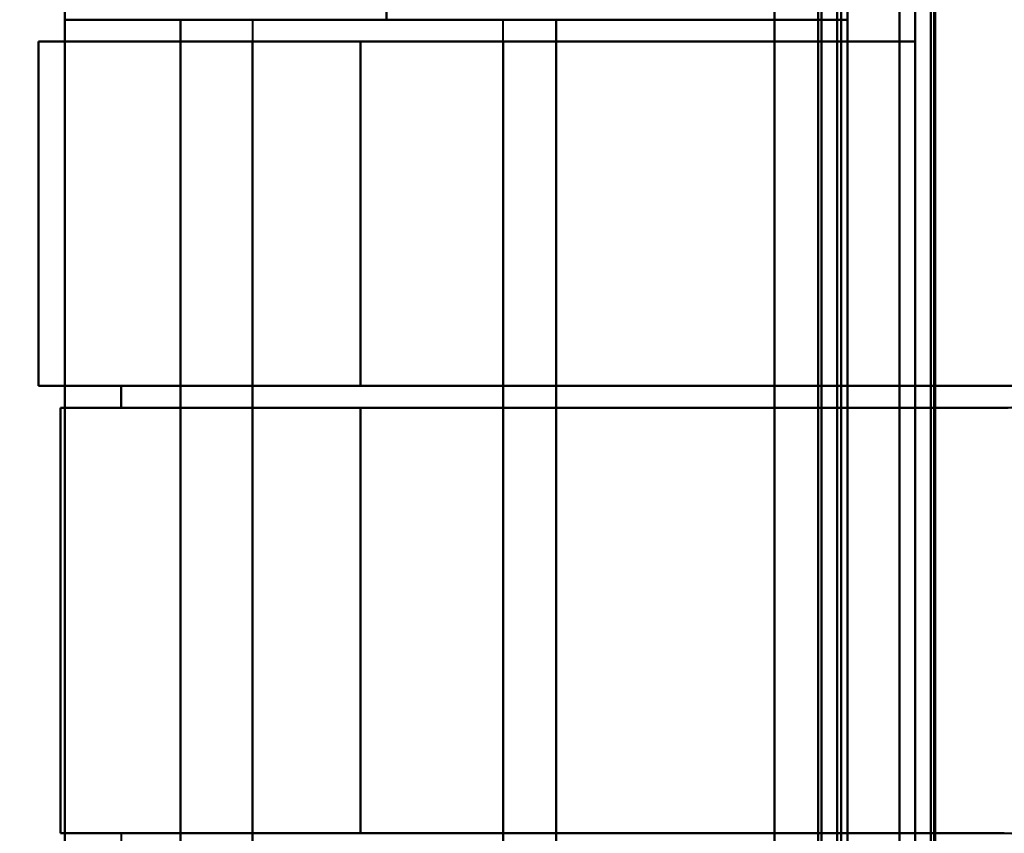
# Model space of a CAD drawing. Header units: millimetres. Extents: x -1110 to 1388, y -120 to 1267.
# Tile 23 of 88: x -361 to -330, y 252 to 278. Entities that reach past the tile are written whole.
import ezdxf

# ---------------------------------------------------------------- set-up
doc = ezdxf.new("R2010")
doc.units = ezdxf.units.MM
for name, color, linetype, lineweight in [('A-ANNO-DIMS', 211, 'Continuous', 30), ('A-ANNO-DIMS-20', 211, 'Continuous', 30), ('G-IMPT', 8, 'Continuous', 40)]:
    doc.layers.add(name, color=color, linetype=linetype, lineweight=lineweight)
doc.styles.add('Arial_1', font='arial.ttf', dxfattribs={"height": 60})
doc.dimstyles.new('Linéaire', dxfattribs={"dimscale": 304.8, "dimtxt": 61.215564, "dimasz": 0.131234, "dimexe": 0.131234, "dimexo": 0.131234, "dimgap": 0.131234, "dimtad": 1, "dimdec": 0, "dimzin": 0, "dimdsep": 46, "dimtxsty": 'Arial_1', "dimblk1": 'OBLIQUE', "dimblk2": 'OBLIQUE', "dimsah": 1, "dimcen": 0.09, "dimazin": 0, "dimtfac": 1, "dimtdec": 4, "dimtix": 1, "dimtmove": 0, "dimatfit": 3, "dimfxl": 1, "dimtvp": 1, "dimtfill": 1, "dimtolj": 1, "dimtzin": 0, "dimarcsym": 2})

# ---------------------------------------------------------------- blocks, each defined once
blk = doc.blocks.new('NEXA 1000 CALQUES_dwg-755156-Droite')
at = {"layer": 'G-IMPT'}
for p, q in [((-335, 129.472), (-335, 972.272)), ((-335, 129.472), (-335, 972.272)), ((-332.5, 937.272), (-332.5, 129.472)), ((-359.665, 287.872), (-359.665, 277.572)), ((-359.665, 277.572), (-349.387, 277.572)), ((-349.387, 277.572), (-359.665, 277.572)), ((-349.387, 277.572), (-359.665, 277.572)), ((-353.665, 277.572), (-353.665, 276.872)), ((-353.665, 277.572), (-353.665, 239.172)), ((-345.665, 277.572), (-353.665, 277.572)), ((-345.665, 277.572), (-353.665, 277.572)), ((-353.665, 277.572), (-345.665, 277.572)), ((-353.665, 277.572), (-345.665, 277.572)), ((-353.665, 277.572), (-345.665, 277.572)), ((-353.665, 277.572), (-345.665, 277.572)), ((-349.387, 277.572), (-334.665, 277.572)), ((-334.665, 277.572), (-349.387, 277.572)), ((-334.665, 277.572), (-349.387, 277.572)), ((-345.665, 276.872), (-345.665, 277.572)), ((-345.665, 239.172), (-345.665, 277.572)), ((-360.5, 276.872), (-360.5, 265.872)), ((-360.5, 276.872), (-360.5, 265.872)), ((-353.665, 276.872), (-360.5, 276.872)), ((-350.221, 276.872), (-360.5, 276.872)), ((-360.5, 276.872), (-353.665, 276.872)), ((-360.5, 276.872), (-350.221, 276.872)), ((-360.5, 276.872), (-350.221, 276.872)), ((-360.5, 276.872), (-353.665, 276.872)), ((-350.221, 276.872), (-360.5, 276.872)), ((-353.665, 276.872), (-360.5, 276.872)), ((-353.665, 276.872), (-345.665, 276.872)), ((-345.665, 276.872), (-353.665, 276.872)), ((-345.665, 276.872), (-353.665, 276.872)), ((-353.665, 276.872), (-345.665, 276.872)), ((-332.5, 276.872), (-350.221, 276.872)), ((-350.221, 276.872), (-332.5, 276.872)), ((-350.221, 276.872), (-332.5, 276.872)), ((-332.5, 276.872), (-350.221, 276.872)), ((-360.5, 265.872), (-350.221, 265.872)), ((-360.5, 265.872), (-357.859, 265.872)), ((-357.859, 265.872), (-360.5, 265.872)), ((-350.221, 265.872), (-360.5, 265.872)), ((-350.221, 265.872), (-360.5, 265.872)), ((-357.859, 265.872), (-360.5, 265.872)), ((-360.5, 265.872), (-357.859, 265.872)), ((-360.5, 265.872), (-350.221, 265.872)), ((-353.665, 265.872), (-353.665, 265.172)), ((-345.665, 265.872), (-353.665, 265.872)), ((-353.665, 265.872), (-345.665, 265.872)), ((-353.665, 265.872), (-345.665, 265.872)), ((-345.665, 265.872), (-353.665, 265.872)), ((-350.221, 265.872), (-329.657, 265.872)), ((-329.657, 265.872), (-350.221, 265.872)), ((-329.657, 265.872), (-350.221, 265.872)), ((-350.221, 265.872), (-329.657, 265.872)), ((-345.665, 265.172), (-345.665, 265.872)), ((-359.8, 265.172), (-357.859, 265.172)), ((-357.859, 265.172), (-359.8, 265.172)), ((-350.221, 265.172), (-359.8, 265.172)), ((-359.8, 265.172), (-350.221, 265.172)), ((-359.8, 265.172), (-350.221, 265.172)), ((-359.8, 265.172), (-357.859, 265.172)), ((-350.221, 265.172), (-359.8, 265.172)), ((-357.859, 265.172), (-359.8, 265.172)), ((-353.665, 265.172), (-345.665, 265.172)), ((-345.665, 265.172), (-353.665, 265.172)), ((-345.665, 265.172), (-353.665, 265.172)), ((-353.665, 265.172), (-345.665, 265.172)), ((-329.657, 265.172), (-350.221, 265.172)), ((-350.221, 265.172), (-329.657, 265.172)), ((-350.221, 265.172), (-329.657, 265.172)), ((-329.657, 265.172), (-350.221, 265.172)), ((-350.221, 251.572), (-359.8, 251.572)), ((-357.859, 251.572), (-359.8, 251.572)), ((-359.8, 251.572), (-357.859, 251.572)), ((-359.8, 251.572), (-350.221, 251.572)), ((-353.665, 251.572), (-345.665, 251.572)), ((-345.665, 251.572), (-353.665, 251.572)), ((-350.221, 251.572), (-329.657, 251.572))]:
    blk.add_line(p, q, dxfattribs=at)
at = {"layer": 'G-IMPT', "flags": 128}
for points in [[(-337, 972.772), (-337, 761.822), (-337, 550.872), (-337, 339.922), (-337, 128.972)], [(-337, 128.972), (-337, 339.922), (-337, 550.872), (-337, 761.822), (-337, 972.772)], [(-337, 972.772), (-337, 761.822), (-337, 550.872), (-337, 339.922), (-337, 128.972)], [(-337, 128.972), (-337, 339.922), (-337, 550.872), (-337, 761.822), (-337, 972.772)], [(-337, 129.472), (-337, 340.172), (-337, 550.872), (-337, 761.572), (-337, 972.272)], [(-337, 972.272), (-337, 761.572), (-337, 550.872), (-337, 340.172), (-337, 129.472)], [(-337, 129.472), (-337, 340.172), (-337, 550.872), (-337, 761.572), (-337, 972.272)], [(-337, 972.272), (-337, 761.572), (-337, 550.872), (-337, 340.172), (-337, 129.472)], [(-337, 972.272), (-337, 761.572), (-337, 550.872), (-337, 340.172), (-337, 129.472)], [(-337, 129.472), (-337, 340.172), (-337, 550.872), (-337, 761.572), (-337, 972.272)], [(-337, 129.472), (-337, 340.172), (-337, 550.872), (-337, 761.572), (-337, 972.272)], [(-337, 972.272), (-337, 761.572), (-337, 550.872), (-337, 340.172), (-337, 129.472)], [(-335.6, 129.472), (-335.6, 340.172), (-335.6, 550.872), (-335.6, 761.572), (-335.6, 972.272)], [(-335.6, 129.472), (-335.6, 340.172), (-335.6, 550.872), (-335.6, 761.572), (-335.6, 972.272)], [(-335.6, 972.272), (-335.6, 761.572), (-335.6, 550.872), (-335.6, 340.172), (-335.6, 129.472)], [(-335.6, 972.272), (-335.6, 761.572), (-335.6, 550.872), (-335.6, 340.172), (-335.6, 129.472)], [(-335.6, 972.272), (-335.6, 761.572), (-335.6, 550.872), (-335.6, 340.172), (-335.6, 129.472)], [(-335.6, 129.472), (-335.6, 340.172), (-335.6, 550.872), (-335.6, 761.572), (-335.6, 972.272)], [(-335.6, 972.272), (-335.6, 761.572), (-335.6, 550.872), (-335.6, 340.172), (-335.6, 129.472)], [(-335.6, 129.472), (-335.6, 340.172), (-335.6, 550.872), (-335.6, 761.572), (-335.6, 972.272)], [(-335.6, 972.272), (-335.6, 761.572), (-335.6, 550.872), (-335.6, 340.172), (-335.6, 129.472)], [(-335.6, 129.472), (-335.6, 340.172), (-335.6, 550.872), (-335.6, 761.572), (-335.6, 972.272)], [(-335.6, 129.472), (-335.6, 340.172), (-335.6, 550.872), (-335.6, 761.572), (-335.6, 972.272)], [(-335.6, 972.272), (-335.6, 761.572), (-335.6, 550.872), (-335.6, 340.172), (-335.6, 129.472)], [(-335.5, 972.272), (-335.5, 761.572), (-335.5, 550.872), (-335.5, 340.172), (-335.5, 129.472)], [(-335.5, 129.472), (-335.5, 340.172), (-335.5, 550.872), (-335.5, 761.572), (-335.5, 972.272)], [(-335.5, 129.472), (-335.5, 340.172), (-335.5, 550.872), (-335.5, 761.572), (-335.5, 972.272)], [(-335.5, 972.272), (-335.5, 761.572), (-335.5, 550.872), (-335.5, 340.172), (-335.5, 129.472)], [(-335, 972.272), (-335, 761.572), (-335, 550.872), (-335, 340.172), (-335, 129.472)], [(-335, 129.472), (-335, 340.172), (-335, 550.872), (-335, 761.572), (-335, 972.272)], [(-335, 129.472), (-335, 340.172), (-335, 550.872), (-335, 761.572), (-335, 972.272)], [(-335, 972.272), (-335, 761.572), (-335, 550.872), (-335, 340.172), (-335, 129.472)], [(-335, 129.472), (-335, 340.172), (-335, 550.872), (-335, 761.572), (-335, 972.272)], [(-335, 972.272), (-335, 761.572), (-335, 550.872), (-335, 340.172), (-335, 129.472)], [(-335, 129.472), (-335, 340.172), (-335, 550.872), (-335, 761.572), (-335, 972.272)], [(-335, 972.272), (-335, 761.572), (-335, 550.872), (-335, 340.172), (-335, 129.472)], [(-333, 937.772), (-333, 735.572), (-333, 533.372), (-333, 331.172), (-333, 128.972)], [(-333, 128.972), (-333, 331.172), (-333, 533.372), (-333, 735.572), (-333, 937.772)], [(-333, 937.772), (-333, 735.572), (-333, 533.372), (-333, 331.172), (-333, 128.972)], [(-333, 128.972), (-333, 331.172), (-333, 533.372), (-333, 735.572), (-333, 937.772)], [(-332.5, 937.272), (-332.5, 735.322), (-332.5, 533.372), (-332.5, 331.422), (-332.5, 129.472)], [(-332.5, 129.472), (-332.5, 331.422), (-332.5, 533.372), (-332.5, 735.322), (-332.5, 937.272)], [(-332.5, 937.272), (-332.5, 735.322), (-332.5, 533.372), (-332.5, 331.422), (-332.5, 129.472)], [(-332.5, 129.472), (-332.5, 331.422), (-332.5, 533.372), (-332.5, 735.322), (-332.5, 937.272)], [(-332.5, 937.272), (-332.5, 735.322), (-332.5, 533.372), (-332.5, 331.422), (-332.5, 129.472)], [(-332.5, 129.472), (-332.5, 331.422), (-332.5, 533.372), (-332.5, 735.322), (-332.5, 937.272)], [(-332.5, 937.272), (-332.5, 735.322), (-332.5, 533.372), (-332.5, 331.422), (-332.5, 129.472)], [(-332.5, 129.472), (-332.5, 331.422), (-332.5, 533.372), (-332.5, 735.322), (-332.5, 937.272)], [(-332, 937.272), (-332, 735.322), (-332, 533.372), (-332, 331.422), (-332, 129.472)], [(-332, 129.472), (-332, 331.422), (-332, 533.372), (-332, 735.322), (-332, 937.272)], [(-331.9, 161.372), (-331.9, 355.347), (-331.9, 549.322), (-331.9, 743.297), (-331.9, 937.272)], [(-331.9, 129.472), (-331.9, 331.422), (-331.9, 533.372), (-331.9, 735.322), (-331.9, 937.272)], [(-331.9, 937.272), (-331.9, 743.297), (-331.9, 549.322), (-331.9, 355.347), (-331.9, 161.372)], [(-331.9, 937.272), (-331.9, 735.322), (-331.9, 533.372), (-331.9, 331.422), (-331.9, 129.472)], [(-331.9, 161.372), (-331.9, 355.347), (-331.9, 549.322), (-331.9, 743.297), (-331.9, 937.272)], [(-331.9, 937.272), (-331.9, 743.297), (-331.9, 549.322), (-331.9, 355.347), (-331.9, 161.372)], [(-332.5, 276.872), (-332.5, 280.622), (-332.5, 284.372), (-332.5, 288.122), (-332.5, 291.872)], [(-332.5, 291.872), (-332.5, 288.122), (-332.5, 284.372), (-332.5, 280.622), (-332.5, 276.872)], [(-332.5, 291.872), (-332.5, 288.122), (-332.5, 284.372), (-332.5, 280.622), (-332.5, 276.872)], [(-332.5, 276.872), (-332.5, 280.622), (-332.5, 284.372), (-332.5, 288.122), (-332.5, 291.872)], [(-332.5, 276.872), (-332.5, 280.622), (-332.5, 284.372), (-332.5, 288.122), (-332.5, 291.872)], [(-332.5, 276.872), (-332.5, 280.622), (-332.5, 284.372), (-332.5, 288.122), (-332.5, 291.872)], [(-332.5, 291.872), (-332.5, 288.122), (-332.5, 284.372), (-332.5, 280.622), (-332.5, 276.872)], [(-332.5, 291.872), (-332.5, 288.122), (-332.5, 284.372), (-332.5, 280.622), (-332.5, 276.872)], [(-337, 225.572), (-337, 241.972), (-337, 258.372), (-337, 274.772), (-337, 291.172)], [(-337, 291.172), (-337, 274.772), (-337, 258.372), (-337, 241.972), (-337, 225.572)], [(-337, 225.572), (-337, 241.972), (-337, 258.372), (-337, 274.772), (-337, 291.172)], [(-337, 291.172), (-337, 274.772), (-337, 258.372), (-337, 241.972), (-337, 225.572)], [(-334.865, 225.572), (-334.865, 241.972), (-334.865, 258.372), (-334.865, 274.772), (-334.865, 291.172)], [(-334.865, 291.172), (-334.865, 274.772), (-334.865, 258.372), (-334.865, 241.972), (-334.865, 225.572)], [(-334.865, 225.572), (-334.865, 241.972), (-334.865, 258.372), (-334.865, 274.772), (-334.865, 291.172)], [(-334.865, 291.172), (-334.865, 274.772), (-334.865, 258.372), (-334.865, 241.972), (-334.865, 225.572)], [(-334.865, 225.572), (-334.865, 241.972), (-334.865, 258.372), (-334.865, 274.772), (-334.865, 291.172)], [(-334.865, 291.172), (-334.865, 274.772), (-334.865, 258.372), (-334.865, 241.972), (-334.865, 225.572)], [(-334.865, 225.572), (-334.865, 241.972), (-334.865, 258.372), (-334.865, 274.772), (-334.865, 291.172)], [(-334.865, 291.172), (-334.865, 274.772), (-334.865, 258.372), (-334.865, 241.972), (-334.865, 225.572)], [(-334.665, 291.172), (-334.665, 274.772), (-334.665, 258.372), (-334.665, 241.972), (-334.665, 225.572)], [(-334.665, 225.572), (-334.665, 241.972), (-334.665, 258.372), (-334.665, 274.772), (-334.665, 291.172)], [(-334.665, 291.172), (-334.665, 287.772), (-334.665, 284.372), (-334.665, 280.972), (-334.665, 277.572)], [(-334.665, 277.572), (-334.665, 280.972), (-334.665, 284.372), (-334.665, 287.772), (-334.665, 291.172)], [(-334.665, 291.172), (-334.665, 287.772), (-334.665, 284.372), (-334.665, 280.972), (-334.665, 277.572)], [(-334.665, 277.572), (-334.665, 280.972), (-334.665, 284.372), (-334.665, 287.772), (-334.665, 291.172)], [(-334.665, 291.172), (-334.665, 274.772), (-334.665, 258.372), (-334.665, 241.972), (-334.665, 225.572)], [(-334.665, 225.572), (-334.665, 241.972), (-334.665, 258.372), (-334.665, 274.772), (-334.665, 291.172)], [(-333, 225.572), (-333, 241.972), (-333, 258.372), (-333, 274.772), (-333, 291.172)], [(-333, 291.172), (-333, 274.772), (-333, 258.372), (-333, 241.972), (-333, 225.572)], [(-333, 291.172), (-333, 274.772), (-333, 258.372), (-333, 241.972), (-333, 225.572)], [(-333, 225.572), (-333, 241.972), (-333, 258.372), (-333, 274.772), (-333, 291.172)], [(-332, 225.572), (-332, 241.972), (-332, 258.372), (-332, 274.772), (-332, 291.172)], [(-332, 291.172), (-332, 274.772), (-332, 258.372), (-332, 241.972), (-332, 225.572)], [(-331.865, 225.572), (-331.865, 241.972), (-331.865, 258.372), (-331.865, 274.772), (-331.865, 291.172)], [(-331.865, 291.172), (-331.865, 274.772), (-331.865, 258.372), (-331.865, 241.972), (-331.865, 225.572)], [(-331.865, 291.172), (-331.865, 274.772), (-331.865, 258.372), (-331.865, 241.972), (-331.865, 225.572)], [(-331.865, 225.572), (-331.865, 241.972), (-331.865, 258.372), (-331.865, 274.772), (-331.865, 291.172)], [(-331.865, 225.572), (-331.865, 241.972), (-331.865, 258.372), (-331.865, 274.772), (-331.865, 291.172)], [(-331.865, 291.172), (-331.865, 274.772), (-331.865, 258.372), (-331.865, 241.972), (-331.865, 225.572)], [(-359.665, 287.872), (-359.665, 285.297), (-359.665, 282.722), (-359.665, 280.147), (-359.665, 277.572)], [(-359.665, 277.572), (-359.665, 280.147), (-359.665, 282.722), (-359.665, 285.297), (-359.665, 287.872)], [(-359.665, 287.872), (-359.665, 273.122), (-359.665, 258.372), (-359.665, 243.622), (-359.665, 228.872)], [(-359.665, 228.872), (-359.665, 243.622), (-359.665, 258.372), (-359.665, 273.122), (-359.665, 287.872)], [(-359.665, 228.872), (-359.665, 243.622), (-359.665, 258.372), (-359.665, 273.122), (-359.665, 287.872)], [(-359.665, 287.872), (-359.665, 285.297), (-359.665, 282.722), (-359.665, 280.147), (-359.665, 277.572)], [(-359.665, 277.572), (-359.665, 280.147), (-359.665, 282.722), (-359.665, 285.297), (-359.665, 287.872)], [(-359.665, 287.872), (-359.665, 273.122), (-359.665, 258.372), (-359.665, 243.622), (-359.665, 228.872)], [(-349.387, 278.746), (-349.387, 278.453), (-349.387, 278.159), (-349.387, 277.866), (-349.387, 277.572)], [(-349.387, 277.572), (-349.387, 277.866), (-349.387, 278.159), (-349.387, 278.453), (-349.387, 278.746)], [(-349.387, 278.746), (-349.387, 278.453), (-349.387, 278.159), (-349.387, 277.866), (-349.387, 277.572)], [(-349.387, 277.572), (-349.387, 277.866), (-349.387, 278.159), (-349.387, 278.453), (-349.387, 278.746)], [(-355.965, 277.572), (-356.89, 277.572), (-357.815, 277.572), (-358.74, 277.572), (-359.665, 277.572)], [(-359.665, 277.572), (-359.665, 267.972), (-359.665, 258.372), (-359.665, 248.772), (-359.665, 239.172)], [(-359.665, 277.572), (-358.74, 277.572), (-357.815, 277.572), (-356.89, 277.572), (-355.965, 277.572)], [(-359.665, 239.172), (-359.665, 248.772), (-359.665, 258.372), (-359.665, 267.972), (-359.665, 277.572)], [(-359.665, 239.172), (-359.665, 248.772), (-359.665, 258.372), (-359.665, 267.972), (-359.665, 277.572)], [(-359.665, 277.572), (-358.74, 277.572), (-357.815, 277.572), (-356.89, 277.572), (-355.965, 277.572)], [(-359.665, 277.572), (-359.665, 267.972), (-359.665, 258.372), (-359.665, 248.772), (-359.665, 239.172)], [(-343.965, 277.572), (-346.965, 277.572), (-349.965, 277.572), (-352.965, 277.572), (-355.965, 277.572)], [(-355.965, 277.572), (-355.965, 267.972), (-355.965, 258.372), (-355.965, 248.772), (-355.965, 239.172)], [(-355.965, 239.172), (-355.965, 248.772), (-355.965, 258.372), (-355.965, 267.972), (-355.965, 277.572)], [(-355.965, 277.572), (-355.965, 267.972), (-355.965, 258.372), (-355.965, 248.772), (-355.965, 239.172)], [(-355.965, 239.172), (-355.965, 248.772), (-355.965, 258.372), (-355.965, 267.972), (-355.965, 277.572)], [(-355.965, 277.572), (-352.965, 277.572), (-349.965, 277.572), (-346.965, 277.572), (-343.965, 277.572)], [(-355.965, 277.572), (-352.965, 277.572), (-349.965, 277.572), (-346.965, 277.572), (-343.965, 277.572)], [(-355.965, 239.172), (-355.965, 248.772), (-355.965, 258.372), (-355.965, 267.972), (-355.965, 277.572)], [(-355.965, 277.572), (-355.965, 267.972), (-355.965, 258.372), (-355.965, 248.772), (-355.965, 239.172)], [(-355.965, 239.172), (-355.965, 248.772), (-355.965, 258.372), (-355.965, 267.972), (-355.965, 277.572)], [(-355.965, 277.572), (-355.965, 267.972), (-355.965, 258.372), (-355.965, 248.772), (-355.965, 239.172)], [(-343.965, 239.172), (-343.965, 248.772), (-343.965, 258.372), (-343.965, 267.972), (-343.965, 277.572)], [(-343.965, 277.572), (-343.965, 267.972), (-343.965, 258.372), (-343.965, 248.772), (-343.965, 239.172)], [(-343.965, 239.172), (-343.965, 248.772), (-343.965, 258.372), (-343.965, 267.972), (-343.965, 277.572)], [(-343.965, 277.572), (-343.965, 267.972), (-343.965, 258.372), (-343.965, 248.772), (-343.965, 239.172)], [(-334.665, 277.572), (-336.99, 277.572), (-339.315, 277.572), (-341.64, 277.572), (-343.965, 277.572)], [(-343.965, 277.572), (-341.64, 277.572), (-339.315, 277.572), (-336.99, 277.572), (-334.665, 277.572)], [(-343.965, 239.172), (-343.965, 248.772), (-343.965, 258.372), (-343.965, 267.972), (-343.965, 277.572)], [(-343.965, 277.572), (-343.965, 267.972), (-343.965, 258.372), (-343.965, 248.772), (-343.965, 239.172)], [(-343.965, 277.572), (-343.965, 267.972), (-343.965, 258.372), (-343.965, 248.772), (-343.965, 239.172)], [(-343.965, 239.172), (-343.965, 248.772), (-343.965, 258.372), (-343.965, 267.972), (-343.965, 277.572)], [(-343.965, 277.572), (-341.64, 277.572), (-339.315, 277.572), (-336.99, 277.572), (-334.665, 277.572)], [(-334.665, 239.172), (-334.665, 248.772), (-334.665, 258.372), (-334.665, 267.972), (-334.665, 277.572)], [(-334.665, 277.572), (-334.665, 267.972), (-334.665, 258.372), (-334.665, 248.772), (-334.665, 239.172)], [(-334.665, 277.572), (-334.665, 267.972), (-334.665, 258.372), (-334.665, 248.772), (-334.665, 239.172)], [(-334.665, 239.172), (-334.665, 248.772), (-334.665, 258.372), (-334.665, 267.972), (-334.665, 277.572)], [(-360.5, 265.872), (-360.5, 268.622), (-360.5, 271.372), (-360.5, 274.122), (-360.5, 276.872)], [(-360.5, 276.872), (-360.5, 274.122), (-360.5, 271.372), (-360.5, 268.622), (-360.5, 265.872)], [(-360.5, 265.872), (-360.5, 268.622), (-360.5, 271.372), (-360.5, 274.122), (-360.5, 276.872)], [(-360.5, 276.872), (-360.5, 274.122), (-360.5, 271.372), (-360.5, 268.622), (-360.5, 265.872)], [(-360.5, 265.872), (-360.5, 268.622), (-360.5, 271.372), (-360.5, 274.122), (-360.5, 276.872)], [(-360.5, 276.872), (-360.5, 274.122), (-360.5, 271.372), (-360.5, 268.622), (-360.5, 265.872)], [(-360.5, 265.872), (-360.5, 268.622), (-360.5, 271.372), (-360.5, 274.122), (-360.5, 276.872)], [(-360.5, 276.872), (-360.5, 274.122), (-360.5, 271.372), (-360.5, 268.622), (-360.5, 265.872)], [(-353.665, 239.872), (-353.665, 249.122), (-353.665, 258.372), (-353.665, 267.622), (-353.665, 276.872)], [(-353.665, 276.872), (-353.665, 274.122), (-353.665, 271.372), (-353.665, 268.622), (-353.665, 265.872)], [(-353.665, 276.872), (-353.665, 267.622), (-353.665, 258.372), (-353.665, 249.122), (-353.665, 239.872)], [(-353.665, 265.872), (-353.665, 268.622), (-353.665, 271.372), (-353.665, 274.122), (-353.665, 276.872)], [(-353.665, 239.872), (-353.665, 249.122), (-353.665, 258.372), (-353.665, 267.622), (-353.665, 276.872)], [(-353.665, 265.872), (-353.665, 268.622), (-353.665, 271.372), (-353.665, 274.122), (-353.665, 276.872)], [(-353.665, 276.872), (-353.665, 267.622), (-353.665, 258.372), (-353.665, 249.122), (-353.665, 239.872)], [(-353.665, 276.872), (-353.665, 274.122), (-353.665, 271.372), (-353.665, 268.622), (-353.665, 265.872)], [(-350.221, 276.872), (-350.221, 274.122), (-350.221, 271.372), (-350.221, 268.622), (-350.221, 265.872)], [(-350.221, 265.872), (-350.221, 268.622), (-350.221, 271.372), (-350.221, 274.122), (-350.221, 276.872)], [(-350.221, 276.872), (-350.221, 274.122), (-350.221, 271.372), (-350.221, 268.622), (-350.221, 265.872)], [(-350.221, 265.872), (-350.221, 268.622), (-350.221, 271.372), (-350.221, 274.122), (-350.221, 276.872)], [(-345.665, 265.872), (-345.665, 268.622), (-345.665, 271.372), (-345.665, 274.122), (-345.665, 276.872)], [(-345.665, 276.872), (-345.665, 267.622), (-345.665, 258.372), (-345.665, 249.122), (-345.665, 239.872)], [(-332.5, 276.872), (-335.791, 276.872), (-339.083, 276.872), (-342.374, 276.872), (-345.665, 276.872)], [(-345.665, 239.872), (-345.665, 249.122), (-345.665, 258.372), (-345.665, 267.622), (-345.665, 276.872)], [(-345.665, 276.872), (-342.374, 276.872), (-339.083, 276.872), (-335.791, 276.872), (-332.5, 276.872)], [(-345.665, 276.872), (-345.665, 274.122), (-345.665, 271.372), (-345.665, 268.622), (-345.665, 265.872)], [(-345.665, 265.872), (-345.665, 268.622), (-345.665, 271.372), (-345.665, 274.122), (-345.665, 276.872)], [(-345.665, 276.872), (-342.374, 276.872), (-339.083, 276.872), (-335.791, 276.872), (-332.5, 276.872)], [(-345.665, 239.872), (-345.665, 249.122), (-345.665, 258.372), (-345.665, 267.622), (-345.665, 276.872)], [(-345.665, 276.872), (-345.665, 274.122), (-345.665, 271.372), (-345.665, 268.622), (-345.665, 265.872)], [(-345.665, 276.872), (-345.665, 267.622), (-345.665, 258.372), (-345.665, 249.122), (-345.665, 239.872)], [(-332.5, 276.872), (-335.791, 276.872), (-339.083, 276.872), (-342.374, 276.872), (-345.665, 276.872)], [(-357.859, 265.872), (-356.811, 265.872), (-355.762, 265.872), (-354.714, 265.872), (-353.665, 265.872)], [(-353.665, 265.872), (-354.714, 265.872), (-355.762, 265.872), (-356.811, 265.872), (-357.859, 265.872)], [(-357.859, 265.872), (-357.859, 265.697), (-357.859, 265.522), (-357.859, 265.347), (-357.859, 265.172)], [(-357.859, 265.172), (-357.859, 265.347), (-357.859, 265.522), (-357.859, 265.697), (-357.859, 265.872)], [(-357.859, 265.172), (-357.859, 265.347), (-357.859, 265.522), (-357.859, 265.697), (-357.859, 265.872)], [(-357.859, 265.872), (-356.811, 265.872), (-355.762, 265.872), (-354.714, 265.872), (-353.665, 265.872)], [(-357.859, 265.872), (-357.859, 265.697), (-357.859, 265.522), (-357.859, 265.347), (-357.859, 265.172)], [(-353.665, 265.872), (-354.714, 265.872), (-355.762, 265.872), (-356.811, 265.872), (-357.859, 265.872)], [(-353.665, 265.872), (-353.665, 265.697), (-353.665, 265.522), (-353.665, 265.347), (-353.665, 265.172)], [(-353.665, 265.172), (-353.665, 265.347), (-353.665, 265.522), (-353.665, 265.697), (-353.665, 265.872)], [(-353.665, 265.872), (-353.665, 265.697), (-353.665, 265.522), (-353.665, 265.347), (-353.665, 265.172)], [(-353.665, 265.172), (-353.665, 265.347), (-353.665, 265.522), (-353.665, 265.697), (-353.665, 265.872)], [(-345.665, 265.172), (-345.665, 265.347), (-345.665, 265.522), (-345.665, 265.697), (-345.665, 265.872)], [(-345.665, 265.872), (-341.663, 265.872), (-337.661, 265.872), (-333.659, 265.872), (-329.657, 265.872)], [(-329.657, 265.872), (-333.659, 265.872), (-337.661, 265.872), (-341.663, 265.872), (-345.665, 265.872)], [(-345.665, 265.872), (-345.665, 265.697), (-345.665, 265.522), (-345.665, 265.347), (-345.665, 265.172)], [(-329.657, 265.872), (-333.659, 265.872), (-337.661, 265.872), (-341.663, 265.872), (-345.665, 265.872)], [(-345.665, 265.872), (-345.665, 265.697), (-345.665, 265.522), (-345.665, 265.347), (-345.665, 265.172)], [(-345.665, 265.172), (-345.665, 265.347), (-345.665, 265.522), (-345.665, 265.697), (-345.665, 265.872)], [(-345.665, 265.872), (-341.663, 265.872), (-337.661, 265.872), (-333.659, 265.872), (-329.657, 265.872)], [(-359.8, 251.572), (-359.8, 254.972), (-359.8, 258.372), (-359.8, 261.772), (-359.8, 265.172)], [(-359.8, 265.172), (-359.8, 261.772), (-359.8, 258.372), (-359.8, 254.972), (-359.8, 251.572)], [(-359.8, 251.572), (-359.8, 254.972), (-359.8, 258.372), (-359.8, 261.772), (-359.8, 265.172)], [(-359.8, 265.172), (-359.8, 261.772), (-359.8, 258.372), (-359.8, 254.972), (-359.8, 251.572)], [(-359.8, 251.572), (-359.8, 254.972), (-359.8, 258.372), (-359.8, 261.772), (-359.8, 265.172)], [(-359.8, 251.572), (-359.8, 254.972), (-359.8, 258.372), (-359.8, 261.772), (-359.8, 265.172)], [(-359.8, 265.172), (-359.8, 261.772), (-359.8, 258.372), (-359.8, 254.972), (-359.8, 251.572)], [(-359.8, 265.172), (-359.8, 261.772), (-359.8, 258.372), (-359.8, 254.972), (-359.8, 251.572)], [(-357.859, 265.172), (-356.811, 265.172), (-355.762, 265.172), (-354.714, 265.172), (-353.665, 265.172)], [(-353.665, 265.172), (-354.714, 265.172), (-355.762, 265.172), (-356.811, 265.172), (-357.859, 265.172)], [(-353.665, 265.172), (-354.714, 265.172), (-355.762, 265.172), (-356.811, 265.172), (-357.859, 265.172)], [(-357.859, 265.172), (-356.811, 265.172), (-355.762, 265.172), (-354.714, 265.172), (-353.665, 265.172)], [(-353.665, 265.172), (-353.665, 261.772), (-353.665, 258.372), (-353.665, 254.972), (-353.665, 251.572)], [(-353.665, 251.572), (-353.665, 254.972), (-353.665, 258.372), (-353.665, 261.772), (-353.665, 265.172)], [(-353.665, 251.572), (-353.665, 254.972), (-353.665, 258.372), (-353.665, 261.772), (-353.665, 265.172)], [(-353.665, 265.172), (-353.665, 261.772), (-353.665, 258.372), (-353.665, 254.972), (-353.665, 251.572)], [(-350.221, 265.172), (-350.221, 261.772), (-350.221, 258.372), (-350.221, 254.972), (-350.221, 251.572)], [(-350.221, 251.572), (-350.221, 254.972), (-350.221, 258.372), (-350.221, 261.772), (-350.221, 265.172)], [(-350.221, 251.572), (-350.221, 254.972), (-350.221, 258.372), (-350.221, 261.772), (-350.221, 265.172)], [(-350.221, 265.172), (-350.221, 261.772), (-350.221, 258.372), (-350.221, 254.972), (-350.221, 251.572)], [(-345.665, 251.572), (-345.665, 254.972), (-345.665, 258.372), (-345.665, 261.772), (-345.665, 265.172)], [(-345.665, 265.172), (-341.663, 265.172), (-337.661, 265.172), (-333.659, 265.172), (-329.657, 265.172)], [(-329.657, 265.172), (-333.659, 265.172), (-337.661, 265.172), (-341.663, 265.172), (-345.665, 265.172)], [(-345.665, 265.172), (-345.665, 261.772), (-345.665, 258.372), (-345.665, 254.972), (-345.665, 251.572)], [(-345.665, 251.572), (-345.665, 254.972), (-345.665, 258.372), (-345.665, 261.772), (-345.665, 265.172)], [(-345.665, 265.172), (-341.663, 265.172), (-337.661, 265.172), (-333.659, 265.172), (-329.657, 265.172)], [(-345.665, 265.172), (-345.665, 261.772), (-345.665, 258.372), (-345.665, 254.972), (-345.665, 251.572)], [(-329.657, 265.172), (-333.659, 265.172), (-337.661, 265.172), (-341.663, 265.172), (-345.665, 265.172)], [(-357.859, 251.572), (-357.859, 251.397), (-357.859, 251.222), (-357.859, 251.047), (-357.859, 250.872)], [(-353.665, 251.572), (-354.714, 251.572), (-355.762, 251.572), (-356.811, 251.572), (-357.859, 251.572)], [(-353.665, 250.872), (-353.665, 251.047), (-353.665, 251.222), (-353.665, 251.397), (-353.665, 251.572)], [(-329.657, 251.572), (-333.659, 251.572), (-337.661, 251.572), (-341.663, 251.572), (-345.665, 251.572)]]:
    blk.add_lwpolyline(points, dxfattribs=at)
at = {"layer": 'G-IMPT'}
for centre, radius, start, end in [((-329.657, 275.872), 10, 270, 354.5188), ((-329.657, 275.872), 10, 270, 354.5188), ((-329.657, 275.872), 10, 270, 354.5188), ((-329.657, 275.872), 10.7, 270, 354.5188), ((-329.657, 275.872), 10.7, 270, 354.5188), ((-329.657, 275.872), 10.7, 270, 352.8167), ((-329.657, 240.872), 10.7, 7.1833, 90), ((-329.657, 240.872), 10.7, 7.1833, 90)]:
    blk.add_arc(centre, radius, start, end, dxfattribs=at)
for points, knots in [([(-329.657, 265.872), (-329.02, 265.878), (-327.782, 265.997), (-326.059, 266.479), (-324.384, 267.321), (-322.892, 268.429), (-321.663, 269.777), (-320.355, 271.855), (-319.852, 273.619), (-319.703, 274.917)], [0, 0, 0, 0, 0.125, 0.25, 0.375, 0.5, 0.625, 0.75, 1, 1, 1, 1]), ([(-319.703, 274.917), (-319.852, 273.62), (-320.355, 271.856), (-321.662, 269.777), (-322.892, 268.429), (-324.384, 267.321), (-326.058, 266.479), (-327.782, 265.997), (-329.02, 265.878), (-329.657, 265.872)], [0, 0, 0, 0, 0.25, 0.375, 0.5, 0.625, 0.75, 0.875, 1, 1, 1, 1]), ([(-329.657, 265.872), (-328.437, 265.872), (-326.604, 266.21), (-324.38, 267.31), (-322.892, 268.431), (-321.66, 269.777), (-320.36, 271.845), (-319.823, 273.668), (-319.703, 274.917)], [0, 0, 0, 0, 0.25, 0.375, 0.5, 0.625, 0.75, 1, 1, 1, 1]), ([(-329.657, 265.172), (-328.976, 265.179), (-327.651, 265.306), (-325.807, 265.822), (-324.014, 266.722), (-322.418, 267.908), (-321.103, 269.35), (-319.703, 271.575), (-319.166, 273.462), (-319.006, 274.85)], [0, 0, 0, 0, 0.125, 0.25, 0.375, 0.5, 0.625, 0.75, 1, 1, 1, 1]), ([(-319.006, 274.85), (-319.134, 273.514), (-319.71, 271.563), (-321.101, 269.35), (-322.419, 267.91), (-324.011, 266.711), (-326.39, 265.534), (-328.352, 265.172), (-329.657, 265.172)], [0, 0, 0, 0, 0.25, 0.375, 0.5, 0.625, 0.75, 1, 1, 1, 1]), ([(-319.041, 274.534), (-319.239, 273.177), (-319.818, 271.337), (-321.228, 269.191), (-322.97, 267.347), (-325.278, 265.963), (-327.696, 265.299), (-328.991, 265.178), (-329.657, 265.172)], [0, 0, 0, 0, 0.25, 0.375, 0.5, 0.75, 0.875, 1, 1, 1, 1]), ([(-329.657, 251.572), (-328.38, 251.572), (-326.46, 251.227), (-324.114, 250.094), (-322.536, 248.936), (-321.227, 247.552), (-319.823, 245.42), (-319.206, 243.521), (-319.041, 242.21)], [0, 0, 0, 0, 0.25, 0.375, 0.5, 0.625, 0.75, 1, 1, 1, 1])]:
    blk.add_open_spline(points, degree=3, knots=knots, dxfattribs=at)
blk = doc.blocks.new('DIMBLOCK1-Droite')
at = {"layer": 'A-ANNO-DIMS-20'}
for p, q in [((-370, 134.913), (-370, 174.913)), ((0, 134.913), (0, 174.913)), ((-370, 134.913), (0, 134.913)), ((-370, 134.913), (-370, 123.197)), ((0, 134.913), (0, 123.197))]:
    blk.add_line(p, q, dxfattribs=at)
at = {"layer": 'A-ANNO-DIMS-20', "lineweight": 50}
for p, q in [((-370, 134.913), (-350, 154.913)), ((0, 134.913), (20, 154.913)), ((-370, 134.913), (-390, 114.913)), ((0, 134.913), (-20, 114.913))]:
    blk.add_line(p, q, dxfattribs=at)
at = {"layer": 'A-ANNO-DIMS-20', "color": 0, "insert": (-254.221, 252.807), "char_height": 60, "width": 166.12962, "attachment_point": 1, "line_spacing_factor": 0.941778, "style": 'Arial_1', "bg_fill": 3, "box_fill_scale": 1.25, "bg_fill_color": 9, "bg_fill_true_color": 13158600, "bg_fill_transparency": 0}
blk.add_mtext('370', dxfattribs=at)
blk = doc.blocks.new('_Oblique')
at = {"color": 0, "linetype": 'ByBlock', "lineweight": -2}
blk.add_line((-0.5, -0.5), (0.5, 0.5), dxfattribs=at)

msp = doc.modelspace()

# ---------------------------------------------------------------- block references
at = {"layer": 'G-IMPT'}
msp.add_blockref('NEXA 1000 CALQUES_dwg-755156-Droite', (0, 0), dxfattribs=at)

# ---------------------------------------------------------------- next in the draw order: dimensions: what is measured, and where the dimension line sits
at = {"layer": 'A-ANNO-DIMS'}
dim = msp.add_linear_dim(base=(0, 134.913), p1=(-370, 163.197), p2=(0, 163.197), dimstyle='Linéaire', override={"dimpost": '<>', "dimfxl": 370}, dxfattribs=at)
dim.commit()
dim.dimension.update_dxf_attribs({"geometry": 'DIMBLOCK1-Droite', "text_midpoint": (-185, 205.568)})

doc.saveas('drawing.dxf')
